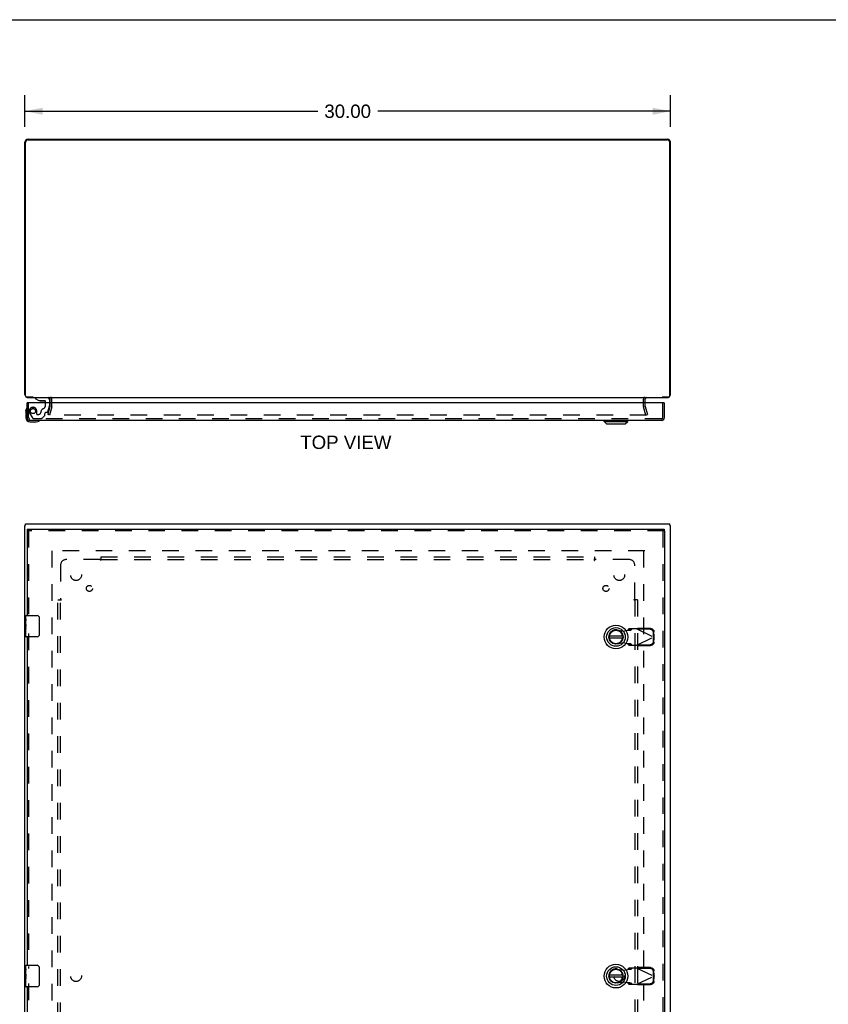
# Model space of a CAD drawing. Header units: inches. Extents: x 0 to 141, y 0 to 91.
# Tile 4 of 6: x 33 to 70, y 45 to 91. Entities that reach past the tile are written whole.
import ezdxf

# ---------------------------------------------------------------- set-up
doc = ezdxf.new("R2010")
doc.units = ezdxf.units.IN
doc.header["$LTSCALE"] = 7.733083
doc.header["$MEASUREMENT"] = 0
doc.linetypes.add('HIDDEN', pattern=[0.2, 0.1, -0.1])
doc.layers.get('0').update_dxf_attribs({"linetype": 'CONTINUOUS'})
for name, color, linetype in [('DEFAULT_2', 8, 'HIDDEN'), ('DIMENSIONS', 7, 'CONTINUOUS'), ('DOOR_ASSEMBLY', 7, 'CONTINUOUS'), ('SUBPANEL', 7, 'CONTINUOUS')]:
    doc.layers.add(name, color=color, linetype=linetype)
doc.styles.get("Standard").update_dxf_attribs({"font": 'arial.ttf'})
doc.dimstyles.new('DIMSTYLE_1', dxfattribs={"dimtxt": 0.620301, "dimasz": 0.827068, "dimexe": 0.09, "dimexo": 0.07, "dimgap": 0.0375, "dimtad": 0, "dimtih": 1, "dimtoh": 1, "dimzin": 4, "dimdsep": 46, "dimtxsty": 'Standard', "dimblk": '_FILLED', "dimblk1": '_FILLED', "dimblk2": '_FILLED', "dimcen": 0.09, "dimadec": 3, "dimazin": 1, "dimtfac": 1, "dimtdec": 3, "dimtofl": 0, "dimtmove": 0, "dimatfit": 3, "dimldrblk": '_FILLED', "dimfxl": 0, "dimtolj": 1, "dimtzin": 4, "dimarcsym": 0})

# ---------------------------------------------------------------- blocks, each defined once
blk = doc.blocks.new('_FILLED')
at = {"color": 0, "linetype": 'ByBlock'}
blk.add_solid([(0, 0), (-1, 0.2), (-1, -0.2)], dxfattribs=at)
blk = doc.blocks.new('*D1')
at = {"layer": 'DIMENSIONS', "color": 2, "linetype": 'Continuous'}
for p, q in [((32.959, 86.006), (32.959, 87.469)), ((62.959, 86.006), (62.959, 87.469)), ((32.959, 86.725), (46.565, 86.725)), ((62.959, 86.725), (49.353, 86.725))]:
    blk.add_line(p, q, dxfattribs=at)
at = {"layer": 'DIMENSIONS', "color": 2, "linetype": 'Continuous', "xscale": 0.8270676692, "yscale": 0.8270676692, "zscale": 0.8270676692, "rotation": 180}
blk.add_blockref('_FILLED', (32.959, 86.725), dxfattribs=at)
at = {"layer": 'DIMENSIONS', "color": 2, "linetype": 'Continuous', "xscale": 0.8270676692, "yscale": 0.8270676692, "zscale": 0.8270676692}
blk.add_blockref('_FILLED', (62.959, 86.725), dxfattribs=at)
at = {"layer": 'DIMENSIONS', "color": 2, "linetype": 'Continuous', "insert": (47.959, 87.035), "char_height": 0.6203, "width": 2.16759, "attachment_point": 2, "line_spacing_factor": 0.9}
blk.add_mtext('30.00', dxfattribs=at)

msp = doc.modelspace()

# ---------------------------------------------------------------- linework, layer by layer
at = {"color": 7, "linetype": 'Continuous'}
for p, q in [((0, 90.977), (140.602, 90.977)), ((62.588, 73.427), (62.588, 73.447)), ((32.984, 67.482), (32.959, 67.482)), ((32.984, 67.482), (32.984, 67.557)), ((62.934, 67.482), (62.934, 67.557)), ((62.934, 67.482), (62.959, 67.482))]:
    msp.add_line(p, q, dxfattribs=at)
at = {"color": 3, "linetype": 'Continuous'}
for p, q in [((32.959, 73.572), (32.959, 85.282)), ((32.984, 73.507), (32.984, 85.272)), ((33.104, 85.427), (62.814, 85.427)), ((33.109, 85.397), (62.809, 85.397)), ((62.934, 73.507), (62.934, 85.272)), ((62.959, 73.572), (62.959, 85.282)), ((33.338, 73.447), (33.044, 73.447)), ((33.104, 73.427), (62.814, 73.427)), ((34.134, 73.184), (34.134, 73.357)), ((61.784, 73.184), (61.784, 73.357)), ((62.874, 73.447), (62.58, 73.447)), ((32.959, 25.632), (32.959, 67.482)), ((32.984, 67.557), (62.934, 67.557)), ((62.959, 25.632), (62.959, 67.482))]:
    msp.add_line(p, q, dxfattribs=at)
for centre, radius, start, end in [((33.104, 85.282), 0.145, 90, 180), ((33.109, 85.272), 0.125, 90, 180), ((62.809, 85.272), 0.125, 0, 90), ((62.814, 85.282), 0.145, 0, 90), ((33.104, 73.572), 0.145, 180, 217.134), ((33.044, 73.507), 0.06, 180, 270), ((33.104, 73.572), 0.145, 237.4327, 270), ((34.064, 73.357), 0.07, 0, 90), ((61.854, 73.357), 0.07, 90, 180), ((62.814, 73.572), 0.145, 270, 302.5673), ((62.874, 73.507), 0.06, 270, 360), ((62.814, 73.572), 0.145, 322.866, 360)]:
    msp.add_arc(centre, radius, start, end, dxfattribs=at)
at = {"layer": 'DEFAULT_2', "color": 8, "linetype": 'HIDDEN'}
for p, q in [((34.134, 73.028), (34.134, 73.184)), ((34.209, 73.028), (34.209, 73.357)), ((61.709, 73.028), (61.709, 73.357)), ((61.784, 73.028), (61.784, 73.184)), ((34.03, 72.634), (34.133, 73.018)), ((34.205, 72.999), (34.102, 72.614)), ((61.816, 72.614), (61.713, 72.999)), ((61.786, 73.018), (61.889, 72.634)), ((34.102, 72.614), (34.03, 72.634)), ((61.842, 72.614), (34.077, 72.614)), ((61.816, 72.614), (61.889, 72.634)), ((61.764, 66.307), (34.154, 66.307)), ((34.209, 66.304), (34.209, 26.81)), ((61.709, 66.304), (61.709, 26.81))]:
    msp.add_line(p, q, dxfattribs=at)
for centre, radius, start, end in [((34.064, 73.357), 0.145, 0, 43.5261), ((61.854, 73.357), 0.145, 136.4739, 180), ((34.094, 73.028), 0.04, 345, 360), ((34.094, 73.028), 0.115, 345, 360), ((61.824, 73.028), 0.115, 180, 195), ((61.824, 73.028), 0.04, 180, 195)]:
    msp.add_arc(centre, radius, start, end, dxfattribs=at)
at = {"layer": 'DOOR_ASSEMBLY', "color": 3, "linetype": 'Continuous'}
for p, q in [((33.054, 72.494), (33.054, 73.184)), ((62.651, 73.184), (33.082, 73.184)), ((62.679, 72.494), (62.679, 73.184)), ((62.544, 72.359), (33.189, 72.359)), ((33.054, 67.232), (33.054, 63.307)), ((33.067, 67.307), (62.666, 67.307)), ((62.679, 67.232), (62.679, 25.882)), ((33.054, 62.307), (33.054, 47.057)), ((33.054, 46.057), (33.054, 30.807))]:
    msp.add_line(p, q, dxfattribs=at)
at = {"layer": 'DOOR_ASSEMBLY', "color": 7, "linetype": 'Continuous'}
for p, q in [((33.082, 73.184), (33.054, 73.184)), ((33.428, 73.427), (33.428, 73.387)), ((33.428, 73.387), (33.598, 73.289)), ((33.598, 73.289), (33.88, 73.289)), ((33.692, 73.272), (33.832, 73.272)), ((33.912, 73.184), (33.912, 73.257)), ((34.097, 73.348), (34.097, 73.184)), ((62.651, 73.184), (62.679, 73.184)), ((32.994, 72.788), (32.997, 72.826)), ((32.994, 72.788), (32.994, 72.499)), ((33.194, 72.299), (33.484, 72.299)), ((59.878, 72.319), (59.878, 72.359)), ((59.878, 72.319), (60.98, 72.319)), ((59.996, 72.201), (59.878, 72.319)), ((60.862, 72.201), (60.98, 72.319)), ((60.98, 72.319), (60.98, 72.359)), ((59.996, 72.201), (60.862, 72.201)), ((33.054, 67.232), (33.067, 67.232)), ((33.067, 67.307), (33.067, 67.232)), ((62.666, 67.307), (62.666, 67.232)), ((62.679, 67.232), (62.666, 67.232)), ((32.994, 63.148), (32.994, 63.292)), ((32.994, 62.892), (32.994, 63.145)), ((33.009, 63.307), (33.519, 63.307)), ((33.619, 63.207), (33.619, 62.407)), ((33.003, 63.09), (32.994, 63.09)), ((32.994, 62.922), (33.004, 62.922)), ((32.994, 62.322), (32.994, 62.89)), ((32.997, 62.859), (32.994, 62.859)), ((32.994, 62.728), (33.004, 62.728)), ((32.994, 62.692), (33.004, 62.692)), ((33.004, 62.922), (33.004, 63.079)), ((33.004, 62.739), (33.004, 62.792)), ((33.004, 62.461), (33.004, 62.692)), ((32.994, 62.629), (33.004, 62.629)), ((32.994, 62.461), (33.004, 62.461)), ((33.519, 62.307), (33.009, 62.307)), ((60.741, 62.346), (60.116, 62.346)), ((60.116, 62.267), (60.741, 62.267)), ((32.994, 46.898), (32.994, 47.042)), ((32.994, 46.642), (32.994, 46.895)), ((33.003, 46.84), (32.994, 46.84)), ((32.994, 46.672), (33.004, 46.672)), ((33.004, 46.672), (33.004, 46.829)), ((33.009, 47.057), (33.519, 47.057)), ((33.619, 46.957), (33.619, 46.157)), ((32.994, 46.072), (32.994, 46.64)), ((32.997, 46.609), (32.994, 46.609)), ((32.994, 46.478), (33.004, 46.478)), ((32.994, 46.442), (33.004, 46.442)), ((32.994, 46.379), (33.004, 46.379)), ((32.994, 46.211), (33.004, 46.211)), ((33.004, 46.489), (33.004, 46.542)), ((33.004, 46.211), (33.004, 46.442)), ((60.741, 46.596), (60.116, 46.596)), ((60.116, 46.517), (60.741, 46.517)), ((33.519, 46.057), (33.009, 46.057))]:
    msp.add_line(p, q, dxfattribs=at)
at = {"layer": 'DOOR_ASSEMBLY', "color": 8, "linetype": 'HIDDEN'}
for p, q in [((33.129, 72.494), (33.129, 73.184)), ((33.428, 73.427), (34.018, 73.427)), ((33.912, 73.076), (33.912, 73.184)), ((34.097, 73.184), (34.097, 73.053)), ((62.604, 72.494), (62.604, 73.184)), ((33.506, 72.663), (33.506, 72.797)), ((33.993, 72.738), (33.94, 72.738)), ((34.023, 72.761), (34.093, 73.021)), ((33.176, 72.708), (33.306, 72.482)), ((62.544, 72.434), (33.189, 72.434)), ((33.341, 72.462), (33.726, 72.462)), ((33.522, 72.648), (33.606, 72.648)), ((33.876, 72.595), (33.755, 72.474)), ((33.88, 72.606), (33.88, 72.679)), ((62.666, 67.232), (33.067, 67.232)), ((33.129, 67.232), (33.129, 63.152)), ((62.604, 67.232), (62.604, 25.882)), ((61.025, 62.681), (60.984, 62.634)), ((61.399, 62.681), (61.025, 62.681)), ((61.139, 62.634), (61.18, 62.681)), ((61.399, 62.681), (62.187, 62.306)), ((61.427, 62.667), (61.447, 62.709)), ((62.018, 62.657), (61.427, 62.667)), ((62.038, 62.699), (61.447, 62.709)), ((33.129, 62.462), (33.129, 46.902)), ((60.489, 62.636), (60.783, 62.582)), ((60.783, 62.582), (60.98, 62.62)), ((60.98, 62.62), (61.012, 62.622)), ((60.984, 62.634), (61.139, 62.634)), ((61.399, 61.932), (62.187, 62.306)), ((62.18, 62.31), (62.177, 62.502)), ((62.177, 62.111), (62.18, 62.303)), ((62.2, 62.351), (62.18, 62.31)), ((62.18, 62.303), (62.2, 62.262)), ((62.191, 62.322), (62.187, 62.306)), ((62.187, 62.306), (62.191, 62.291)), ((62.196, 62.336), (62.191, 62.322)), ((62.191, 62.291), (62.196, 62.277)), ((62.2, 62.351), (62.196, 62.336)), ((62.196, 62.277), (62.2, 62.262)), ((62.2, 62.351), (62.197, 62.544)), ((62.197, 62.069), (62.2, 62.262)), ((60.783, 62.031), (60.489, 61.977)), ((60.98, 61.993), (60.783, 62.031)), ((61.139, 61.979), (60.984, 61.979)), ((60.984, 61.979), (61.025, 61.932)), ((61.025, 61.932), (61.399, 61.932)), ((61.18, 61.932), (61.139, 61.979)), ((61.415, 61.923), (61.399, 61.932)), ((61.427, 61.946), (62.018, 61.956)), ((61.447, 61.904), (61.427, 61.946)), ((61.447, 61.904), (62.038, 61.914)), ((60.489, 46.886), (60.783, 46.832)), ((60.783, 46.832), (60.98, 46.87)), ((60.98, 46.87), (61.012, 46.872)), ((61.025, 46.931), (60.984, 46.884)), ((60.984, 46.884), (61.139, 46.884)), ((61.399, 46.931), (61.025, 46.931)), ((61.139, 46.884), (61.18, 46.931)), ((61.399, 46.931), (62.187, 46.556)), ((61.427, 46.917), (61.447, 46.959)), ((62.018, 46.907), (61.427, 46.917)), ((62.038, 46.949), (61.447, 46.959)), ((62.18, 46.56), (62.177, 46.752)), ((62.2, 46.601), (62.197, 46.794)), ((33.129, 46.212), (33.129, 30.652)), ((60.783, 46.281), (60.489, 46.227)), ((60.98, 46.243), (60.783, 46.281)), ((61.139, 46.229), (60.984, 46.229)), ((60.984, 46.229), (61.025, 46.182)), ((61.18, 46.182), (61.139, 46.229)), ((61.399, 46.182), (62.187, 46.556)), ((61.427, 46.196), (62.018, 46.206)), ((61.447, 46.154), (61.427, 46.196)), ((62.177, 46.361), (62.18, 46.553)), ((62.2, 46.601), (62.18, 46.56)), ((62.18, 46.553), (62.2, 46.512)), ((62.191, 46.572), (62.187, 46.556)), ((62.187, 46.556), (62.191, 46.541)), ((62.196, 46.586), (62.191, 46.572)), ((62.191, 46.541), (62.196, 46.527)), ((62.2, 46.601), (62.196, 46.586)), ((62.196, 46.527), (62.2, 46.512)), ((62.197, 46.319), (62.2, 46.512)), ((61.025, 46.182), (61.399, 46.182)), ((61.415, 46.173), (61.399, 46.182)), ((61.447, 46.154), (62.038, 46.164))]:
    msp.add_line(p, q, dxfattribs=at)
at = {"layer": 'DOOR_ASSEMBLY', "color": 7, "linetype": 'Continuous'}
for points in [[(32.994, 63.148), (32.994, 63.145), (32.995, 63.14), (32.996, 63.135), (32.997, 63.129), (32.998, 63.122), (33, 63.115), (33.001, 63.106), (33.002, 63.097), (33.003, 63.088), (33.004, 63.079)], [(33.613, 63.243), (33.615, 63.238), (33.616, 63.232), (33.617, 63.226), (33.618, 63.22), (33.619, 63.213), (33.619, 63.207)], [(32.994, 62.892), (32.994, 62.885), (32.995, 62.877), (32.996, 62.869), (32.997, 62.86), (32.999, 62.842)], [(32.999, 62.842), (33, 62.833), (33.001, 62.824), (33.002, 62.816), (33.003, 62.807), (33.004, 62.799), (33.004, 62.792)], [(33.004, 62.739), (33.004, 62.732), (33.003, 62.726), (33.003, 62.72), (33.002, 62.714), (33.002, 62.708), (33.001, 62.703)], [(33.619, 62.407), (33.619, 62.401), (33.618, 62.395), (33.617, 62.388), (33.616, 62.382), (33.615, 62.377), (33.613, 62.371)], [(32.994, 46.898), (32.994, 46.895), (32.995, 46.89), (32.996, 46.885), (32.997, 46.879), (32.998, 46.872), (33, 46.865), (33.001, 46.856), (33.002, 46.847), (33.003, 46.838), (33.004, 46.829)], [(33.613, 46.993), (33.615, 46.988), (33.616, 46.982), (33.617, 46.976), (33.618, 46.97), (33.619, 46.963), (33.619, 46.957)], [(32.994, 46.642), (32.994, 46.635), (32.995, 46.627), (32.996, 46.619), (32.997, 46.61), (32.999, 46.592)], [(32.999, 46.592), (33, 46.583), (33.001, 46.574), (33.002, 46.566), (33.003, 46.557), (33.004, 46.549), (33.004, 46.542)], [(33.004, 46.489), (33.004, 46.482), (33.003, 46.476), (33.003, 46.47), (33.002, 46.464), (33.002, 46.458), (33.001, 46.453)], [(33.619, 46.157), (33.619, 46.151), (33.618, 46.145), (33.617, 46.138), (33.616, 46.132), (33.615, 46.127), (33.613, 46.121)]]:
    msp.add_lwpolyline(points, dxfattribs=at)
at = {"layer": 'DOOR_ASSEMBLY', "color": 8, "linetype": 'HIDDEN'}
for points in [[(61.399, 62.681), (61.415, 62.69), (61.423, 62.695), (61.431, 62.7), (61.439, 62.704), (61.447, 62.709)], [(62.177, 62.502), (62.176, 62.517), (62.173, 62.532), (62.169, 62.547), (62.164, 62.561), (62.157, 62.574), (62.149, 62.587), (62.14, 62.599), (62.129, 62.611), (62.118, 62.621), (62.105, 62.63), (62.092, 62.638), (62.078, 62.644), (62.063, 62.65), (62.049, 62.654), (62.033, 62.656), (62.018, 62.657)], [(62.038, 62.699), (62.053, 62.698), (62.068, 62.695), (62.083, 62.691), (62.098, 62.686), (62.112, 62.679), (62.125, 62.671), (62.137, 62.662), (62.149, 62.652), (62.159, 62.641), (62.169, 62.629), (62.177, 62.616), (62.184, 62.602), (62.189, 62.588), (62.193, 62.574), (62.196, 62.559), (62.197, 62.544)], [(60.984, 62.634), (60.984, 62.632), (60.983, 62.63), (60.982, 62.627), (60.982, 62.625), (60.981, 62.622), (60.98, 62.62)], [(61.012, 62.622), (61.027, 62.623), (61.043, 62.624), (61.057, 62.625), (61.071, 62.626), (61.084, 62.627), (61.095, 62.628), (61.106, 62.629), (61.116, 62.63), (61.124, 62.631), (61.13, 62.632), (61.135, 62.633), (61.139, 62.634)], [(60.98, 61.993), (60.981, 61.991), (60.982, 61.988), (60.982, 61.986), (60.983, 61.983), (60.984, 61.981), (60.984, 61.979)], [(61.139, 61.979), (61.135, 61.98), (61.13, 61.981), (61.124, 61.982), (61.116, 61.983), (61.106, 61.984), (61.095, 61.985), (61.084, 61.986), (61.071, 61.987), (61.057, 61.988), (61.043, 61.989), (61.027, 61.99), (61.012, 61.991), (60.98, 61.993)], [(61.447, 61.904), (61.439, 61.909), (61.431, 61.913), (61.423, 61.918), (61.415, 61.923)], [(62.018, 61.956), (62.033, 61.957), (62.049, 61.959), (62.063, 61.963), (62.078, 61.969), (62.092, 61.975), (62.105, 61.983), (62.118, 61.992), (62.129, 62.002), (62.14, 62.014), (62.149, 62.026), (62.157, 62.039), (62.164, 62.052), (62.169, 62.066), (62.173, 62.081), (62.176, 62.096), (62.177, 62.111)], [(62.197, 62.069), (62.196, 62.054), (62.193, 62.039), (62.189, 62.025), (62.184, 62.011), (62.177, 61.997), (62.169, 61.984), (62.159, 61.972), (62.149, 61.961), (62.137, 61.951), (62.125, 61.942), (62.112, 61.934), (62.098, 61.927), (62.083, 61.922), (62.068, 61.918), (62.053, 61.915), (62.038, 61.914)], [(60.984, 46.884), (60.984, 46.882), (60.983, 46.88), (60.982, 46.877), (60.982, 46.875), (60.981, 46.872), (60.98, 46.87)], [(61.012, 46.872), (61.027, 46.873), (61.043, 46.874), (61.057, 46.875), (61.071, 46.876), (61.084, 46.877), (61.095, 46.878), (61.106, 46.879), (61.116, 46.88), (61.124, 46.881), (61.13, 46.882), (61.135, 46.883), (61.139, 46.884)], [(61.399, 46.931), (61.415, 46.94), (61.423, 46.945), (61.431, 46.95), (61.439, 46.954), (61.447, 46.959)], [(62.177, 46.752), (62.176, 46.767), (62.173, 46.782), (62.169, 46.797), (62.164, 46.811), (62.157, 46.824), (62.149, 46.837), (62.14, 46.849), (62.129, 46.861), (62.118, 46.871), (62.105, 46.88), (62.092, 46.888), (62.078, 46.894), (62.063, 46.9), (62.049, 46.904), (62.033, 46.906), (62.018, 46.907)], [(62.038, 46.949), (62.053, 46.948), (62.068, 46.945), (62.083, 46.941), (62.098, 46.936), (62.112, 46.929), (62.125, 46.921), (62.137, 46.912), (62.149, 46.902), (62.159, 46.891), (62.169, 46.879), (62.177, 46.866), (62.184, 46.852), (62.189, 46.838), (62.193, 46.824), (62.196, 46.809), (62.197, 46.794)], [(61.139, 46.229), (61.135, 46.23), (61.13, 46.231), (61.124, 46.232), (61.116, 46.233), (61.106, 46.234), (61.095, 46.235), (61.084, 46.236), (61.071, 46.237), (61.057, 46.238), (61.043, 46.239), (61.027, 46.24), (61.012, 46.241), (60.98, 46.243)], [(60.98, 46.243), (60.981, 46.241), (60.982, 46.238), (60.982, 46.236), (60.983, 46.233), (60.984, 46.231), (60.984, 46.229)], [(62.018, 46.206), (62.033, 46.207), (62.049, 46.209), (62.063, 46.213), (62.078, 46.219), (62.092, 46.225), (62.105, 46.233), (62.118, 46.242), (62.129, 46.252), (62.14, 46.264), (62.149, 46.276), (62.157, 46.289), (62.164, 46.302), (62.169, 46.316), (62.173, 46.331), (62.176, 46.346), (62.177, 46.361)], [(62.197, 46.319), (62.196, 46.304), (62.193, 46.289), (62.189, 46.275), (62.184, 46.261), (62.177, 46.247), (62.169, 46.234), (62.159, 46.222), (62.149, 46.211), (62.137, 46.201), (62.125, 46.192), (62.112, 46.184), (62.098, 46.177), (62.083, 46.172), (62.068, 46.168), (62.053, 46.165), (62.038, 46.164)], [(61.447, 46.154), (61.439, 46.159), (61.431, 46.163), (61.423, 46.168), (61.415, 46.173)]]:
    msp.add_lwpolyline(points, dxfattribs=at)
msp.add_circle((33.329, 72.797), 0.117, dxfattribs=at)
at = {"layer": 'DOOR_ASSEMBLY', "color": 7, "linetype": 'Continuous'}
for centre, radius in [((60.429, 62.307), 0.551), ((60.429, 62.307), 0.433), ((60.429, 62.307), 0.329), ((60.429, 62.307), 0.317), ((60.429, 46.557), 0.551), ((60.429, 46.557), 0.433), ((60.429, 46.557), 0.329), ((60.429, 46.557), 0.317)]:
    msp.add_circle(centre, radius, dxfattribs=at)
for centre, radius, start, end in [((33.692, 73.362), 0.09, 234.5318, 270), ((33.832, 73.362), 0.09, 270, 305.2253), ((33.88, 73.257), 0.0317, 0, 90), ((34.018, 73.348), 0.0787, 0, 90), ((33.244, 72.788), 0.25, 149.1101, 180), ((33.043, 72.909), 0.015, 96.3796, 149.1101), ((33.039, 72.909), 0.015, 0, 83.6204), ((33.194, 72.499), 0.2, 180, 270), ((33.484, 72.549), 0.25, 270, 300.8899), ((33.604, 72.344), 0.015, 6.3796, 90), ((33.604, 72.347), 0.015, 300.8899, 353.6204), ((33.009, 63.292), 0.015, 90, 180), ((33.519, 63.207), 0.1, 21.1999, 90), ((33.009, 62.322), 0.015, 180, 270), ((33.519, 62.407), 0.1, 270, 338.7946), ((60.429, 62.307), 0.315, 10.0787, 349.9213), ((33.009, 47.042), 0.015, 90, 180), ((33.519, 46.957), 0.1, 21.1999, 90), ((60.429, 46.557), 0.315, 10.0787, 349.9213), ((33.009, 46.072), 0.015, 180, 270), ((33.519, 46.157), 0.1, 270, 338.7946)]:
    msp.add_arc(centre, radius, start, end, dxfattribs=at)
at = {"layer": 'DOOR_ASSEMBLY', "color": 8, "linetype": 'HIDDEN'}
for centre, radius, start, end in [((33.329, 72.797), 0.177, 0, 210), ((33.606, 72.738), 0.09, 270, 360), ((33.88, 72.738), 0.185, 114.7322, 180), ((33.725, 73.076), 0.188, 294.7322, 360), ((33.94, 72.679), 0.0591, 90, 180), ((33.993, 72.769), 0.0312, 270, 345), ((33.972, 73.053), 0.125, 345, 360), ((33.189, 72.494), 0.06, 180, 270), ((33.341, 72.502), 0.04, 210, 270), ((33.522, 72.663), 0.0156, 180, 270), ((33.726, 72.502), 0.04, 270, 315), ((33.865, 72.606), 0.0156, 315, 360), ((62.544, 72.494), 0.06, 270, 360), ((60.429, 62.306), 0.335, 79.673, 280.327), ((60.429, 46.556), 0.335, 79.673, 280.327)]:
    msp.add_arc(centre, radius, start, end, dxfattribs=at)
at = {"layer": 'DOOR_ASSEMBLY', "color": 3, "linetype": 'Continuous'}
for centre, start, end in [((33.189, 72.494), 180, 270), ((62.544, 72.494), 270, 360)]:
    msp.add_arc(centre, 0.135, start, end, dxfattribs=at)
at = {"layer": 'DOOR_ASSEMBLY', "color": 7, "linetype": 'Continuous'}
for centre, start_param, end_param in [((33.194, 62.725), -3.141593, -2.879776), ((33.194, 46.475), 3.141593, 3.403409)]:
    msp.add_ellipse(centre, major_axis=(0.2, 0), ratio=0.432808, start_param=start_param, end_param=end_param, dxfattribs=at)
at = {"layer": 'SUBPANEL', "color": 8, "linetype": 'HIDDEN'}
for p, q in [((36.455, 65.901), (34.866, 65.901)), ((36.468, 65.881), (36.465, 65.887)), ((36.469, 65.915), (36.466, 65.912)), ((36.474, 65.919), (36.469, 65.915)), ((36.491, 66.026), (36.491, 65.939)), ((36.491, 66.026), (59.428, 66.026)), ((36.491, 65.86), (36.491, 65.939)), ((36.491, 65.901), (59.428, 65.901)), ((59.428, 66.026), (59.428, 65.939)), ((59.428, 65.86), (59.428, 65.939)), ((61.053, 65.901), (59.463, 65.901)), ((34.616, 65.651), (34.616, 64.061)), ((61.303, 64.061), (61.303, 65.651)), ((34.491, 29.088), (34.491, 64.026)), ((34.491, 64.026), (34.577, 64.026)), ((34.577, 64.026), (34.656, 64.026)), ((34.616, 29.088), (34.616, 64.026)), ((61.342, 64.026), (61.262, 64.026)), ((61.283, 64.048), (61.29, 64.052)), ((61.303, 64.026), (61.303, 29.088)), ((61.317, 64.047), (61.314, 64.051)), ((61.322, 64.043), (61.317, 64.047)), ((61.428, 64.026), (61.342, 64.026)), ((61.428, 64.026), (61.428, 29.088))]:
    msp.add_line(p, q, dxfattribs=at)
for points in [[(36.466, 65.912), (36.464, 65.91), (36.462, 65.908), (36.461, 65.907), (36.459, 65.905), (36.458, 65.903), (36.456, 65.902), (36.455, 65.901)], [(36.465, 65.887), (36.463, 65.89), (36.462, 65.892), (36.46, 65.894), (36.459, 65.896), (36.458, 65.898), (36.456, 65.899), (36.455, 65.901)], [(36.491, 65.86), (36.489, 65.861), (36.487, 65.861), (36.486, 65.862), (36.484, 65.863), (36.483, 65.864), (36.482, 65.865), (36.48, 65.866), (36.479, 65.867), (36.477, 65.869), (36.476, 65.87), (36.475, 65.872), (36.473, 65.873), (36.472, 65.875), (36.471, 65.877), (36.47, 65.879), (36.468, 65.881)], [(36.491, 65.939), (36.489, 65.937), (36.488, 65.935), (36.486, 65.934), (36.485, 65.932), (36.483, 65.93), (36.482, 65.928), (36.481, 65.927), (36.479, 65.925), (36.478, 65.924), (36.476, 65.922), (36.475, 65.921), (36.474, 65.919)], [(59.428, 65.939), (59.429, 65.937), (59.431, 65.935), (59.432, 65.934), (59.434, 65.932), (59.435, 65.93), (59.437, 65.928), (59.438, 65.927), (59.439, 65.925), (59.441, 65.924), (59.442, 65.922), (59.444, 65.921), (59.445, 65.919), (59.448, 65.917)], [(59.428, 65.86), (59.43, 65.861), (59.431, 65.861), (59.433, 65.862), (59.434, 65.863), (59.436, 65.864), (59.437, 65.865), (59.438, 65.866), (59.44, 65.867), (59.441, 65.869), (59.443, 65.87), (59.444, 65.872), (59.445, 65.873), (59.446, 65.875), (59.448, 65.877), (59.449, 65.879), (59.45, 65.881), (59.454, 65.887)], [(59.448, 65.917), (59.451, 65.914), (59.453, 65.912), (59.455, 65.91), (59.456, 65.908), (59.458, 65.907), (59.459, 65.905), (59.461, 65.903), (59.462, 65.902), (59.463, 65.901)], [(59.454, 65.887), (59.455, 65.89), (59.457, 65.892), (59.458, 65.894), (59.46, 65.896), (59.461, 65.898), (59.462, 65.899), (59.463, 65.901)], [(34.577, 64.026), (34.579, 64.027), (34.581, 64.029), (34.583, 64.03), (34.584, 64.031), (34.586, 64.033), (34.588, 64.034), (34.59, 64.036), (34.591, 64.037), (34.593, 64.039), (34.594, 64.04), (34.595, 64.041), (34.597, 64.043), (34.6, 64.046)], [(34.6, 64.046), (34.603, 64.049), (34.604, 64.051), (34.606, 64.052), (34.608, 64.054), (34.61, 64.056), (34.611, 64.057), (34.613, 64.059), (34.614, 64.06), (34.616, 64.061)], [(34.629, 64.052), (34.627, 64.053), (34.624, 64.055), (34.622, 64.056), (34.62, 64.057), (34.619, 64.059), (34.617, 64.06), (34.616, 64.061)], [(34.656, 64.026), (34.656, 64.027), (34.655, 64.029), (34.654, 64.03), (34.654, 64.032), (34.653, 64.033), (34.652, 64.035), (34.65, 64.036), (34.649, 64.038), (34.648, 64.039), (34.646, 64.04), (34.645, 64.042), (34.643, 64.043), (34.641, 64.044), (34.639, 64.045), (34.637, 64.047), (34.635, 64.048), (34.629, 64.052)], [(61.262, 64.026), (61.263, 64.027), (61.263, 64.029), (61.264, 64.03), (61.265, 64.032), (61.266, 64.033), (61.267, 64.035), (61.268, 64.036), (61.269, 64.038), (61.271, 64.039), (61.272, 64.04), (61.274, 64.042), (61.276, 64.043), (61.277, 64.044), (61.279, 64.045), (61.281, 64.047), (61.283, 64.048)], [(61.29, 64.052), (61.292, 64.053), (61.294, 64.055), (61.296, 64.056), (61.298, 64.057), (61.3, 64.059), (61.302, 64.06), (61.303, 64.061)], [(61.314, 64.051), (61.312, 64.052), (61.311, 64.054), (61.309, 64.056), (61.307, 64.057), (61.306, 64.059), (61.304, 64.06), (61.303, 64.061)], [(61.342, 64.026), (61.34, 64.027), (61.338, 64.029), (61.336, 64.03), (61.334, 64.031), (61.332, 64.033), (61.331, 64.034), (61.329, 64.036), (61.327, 64.037), (61.326, 64.039), (61.325, 64.04), (61.323, 64.041), (61.322, 64.043)]]:
    msp.add_lwpolyline(points, dxfattribs=at)
for centre, radius in [((35.334, 65.182), 0.25), ((60.584, 65.182), 0.25), ((35.953, 64.563), 0.141), ((59.966, 64.563), 0.141), ((35.334, 46.557), 0.25), ((60.584, 46.557), 0.25)]:
    msp.add_circle(centre, radius, dxfattribs=at)
for centre, start, end in [((34.866, 65.651), 90, 180), ((61.053, 65.651), 0, 90)]:
    msp.add_arc(centre, 0.25, start, end, dxfattribs=at)

# ---------------------------------------------------------------- texts
at = {"layer": 'DIMENSIONS', "color": 2, "linetype": 'Continuous', "insert": (47.874, 71.659), "char_height": 0.6203, "width": 4.22681, "attachment_point": 2, "line_spacing_factor": 0.9}
msp.add_mtext('TOP VIEW', dxfattribs=at)

# ---------------------------------------------------------------- dimensions: what is measured, and where the dimension line sits
at = {"layer": 'DIMENSIONS', "color": 2, "linetype": 'Continuous'}
dim = msp.add_linear_dim(base=(62.959, 86.725), p1=(32.959, 87.539), p2=(62.959, 87.539), dimstyle='DIMSTYLE_1', dxfattribs=at)
dim.commit()
dim.dimension.update_dxf_attribs({"geometry": '*D1', "text_midpoint": (47.958, 86.721), "dimtype": 160})

doc.saveas('drawing.dxf')
